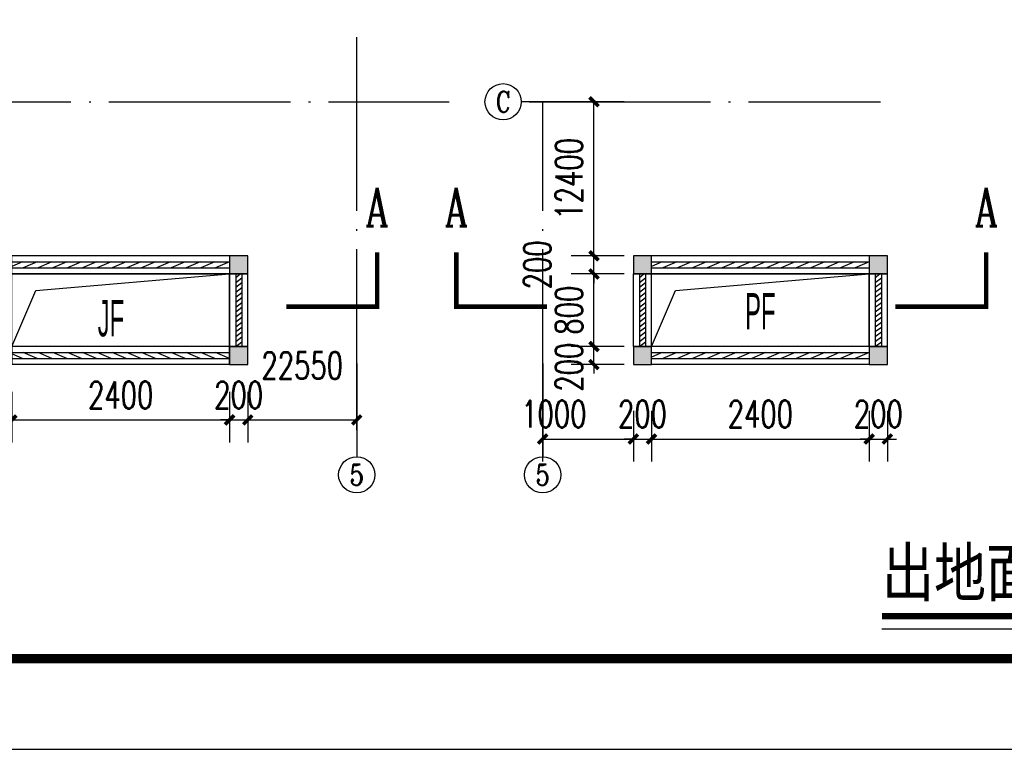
# Model space of a CAD drawing. Extents: x 797781 to 1255204, y 21234 to 1024248.
# Tile 115 of 256: x 888281 to 899135, y 163355 to 171406. Entities that reach past the tile are written whole.
import ezdxf
from ezdxf.enums import TextEntityAlignment as Align

# ---------------------------------------------------------------- set-up
doc = ezdxf.new("R2010")
doc.units = 0
doc.header["$LTSCALE"] = 1000
doc.header["$MEASUREMENT"] = 0
doc.linetypes.add('230303生产综合楼-平面图_t8$0$DOTE', pattern=[2.42, 2, -0.2, 0.02, -0.2])
for name, color, linetype in [('230303生产综合楼-平面图_t8$0$AXIS', 3, 'Continuous'), ('230303生产综合楼-平面图_t8$0$AXIS_TEXT', 7, 'Continuous'), ('230303生产综合楼-平面图_t8$0$COLUMN', 40, 'Continuous'), ('230303生产综合楼-平面图_t8$0$DIM_SYMB', 3, 'Continuous'), ('230303生产综合楼-平面图_t8$0$DOTE', 1, '230303生产综合楼-平面图_t8$0$DOTE'), ('230303生产综合楼-平面图_t8$0$PUB_TEXT', 7, 'Continuous'), ('230303生产综合楼-平面图_t8$0$PUB_TITLE', 4, 'Continuous'), ('230303生产综合楼-平面图_t8$0$板洞', 6, 'Continuous'), ('AXIS_TEXT', 7, 'Continuous'), ('PUB_DIM', 3, 'Continuous'), ('PUB_HATCH', 8, 'Continuous'), ('PUB_TEXT', 7, 'Continuous'), ('WINDOW', 4, 'Continuous')]:
    doc.layers.add(name, color=color, linetype=linetype)
doc.styles.add('230303生产综合楼-平面图_t8$0$-黑体', font='simhei.ttf', dxfattribs={"width": 0.8})
doc.styles.add('230303生产综合楼-平面图_t8$0$_TCH_AXIS', font='COMPLEX', dxfattribs={"bigfont": 'GBCBIG'})
doc.styles.add('230303生产综合楼-平面图_t8$0$_TCH_LABEL', font='COMPLEX', dxfattribs={"bigfont": 'GBCBIG'})
doc.styles.add('230303生产综合楼-平面图_t8$0$探索者', font='01-TSSDENG', dxfattribs={"width": 0.7, "bigfont": '02-TSSDCHN'})
doc.styles.add('_TCH_DIM_T3', font='SIMPLEX', dxfattribs={"width": 0.705882, "bigfont": 'GBCBIG'})
doc.styles.add('COMPLEX', font='COMPLEX')
doc.dimstyles.new('_TCH_ARCH&&100', dxfattribs={"dimtxt": 297.5, "dimasz": 100, "dimexe": 250, "dimexo": 300, "dimgap": 126.25, "dimtad": 1, "dimdec": 0, "dimzin": 0, "dimdsep": 46, "dimtxsty": '_TCH_DIM_T3', "dimblk": 'ARCHTICK', "dimcen": 0.09, "dimclrt": 7, "dimazin": 2, "dimtfac": 1, "dimtdec": 0, "dimtix": 1, "dimtmove": 2, "dimatfit": 3, "dimfxl": 1, "dimtolj": 1, "dimtzin": 0, "dimarcsym": 0})

# ---------------------------------------------------------------- blocks, each defined once
blk = doc.blocks.new('_AXISO')
blk.add_circle((0, 0), 0.5)
at = {"layer": 'AXIS_TEXT', "style": 'COMPLEX', "width": 1.041667}
blk.add_attdef('A', text='', height=0.56, dxfattribs=at).set_placement((-0.25, -0.28), (0.25, -0.28), align=Align.FIT)
blk = doc.blocks.new('_ArchTick')
at = {"color": 0, "linetype": 'ByBlock', "const_width": 0.4}
blk.add_lwpolyline([(-0.5, -0.5), (0.5, 0.5)], dxfattribs=at)
blk = doc.blocks.new('*D1109')
at = {"layer": 'Defpoints', "color": 0, "transparency": 16777216}
for p in [(894612, 167800), (895246, 167800), (895246, 167600)]:
    blk.add_point(p, dxfattribs=at)
at = {"layer": 'PUB_DIM', "color": 0, "lineweight": -2, "transparency": 16777216}
for p, q in [((894946, 167800), (894362, 167800)), ((894612, 167800), (894612, 167900)), ((894612, 167600), (894612, 167800)), ((894946, 167600), (894362, 167600)), ((894612, 167600), (894612, 167500))]:
    blk.add_line(p, q, dxfattribs=at)
at = {"layer": 'PUB_DIM', "color": 0, "lineweight": -2, "transparency": 16777216, "xscale": 100, "yscale": 100, "zscale": 100}
for p, rotation in [((894612, 167800), 270), ((894612, 167600), 90)]:
    blk.add_blockref('_ArchTick', p, dxfattribs=dict(at, rotation=rotation))
at = {"layer": 'PUB_DIM', "color": 7, "transparency": 16777216, "insert": (894337, 167571), "char_height": 297.5, "attachment_point": 5, "rotation": 90, "style": '_TCH_DIM_T3'}
blk.add_mtext('\\A1;200', dxfattribs=at)
blk = doc.blocks.new('*D1110')
at = {"layer": 'Defpoints', "color": 0, "transparency": 16777216}
for p in [(894612, 168600), (895246, 168600), (895246, 167800)]:
    blk.add_point(p, dxfattribs=at)
at = {"layer": 'PUB_DIM', "color": 0, "lineweight": -2, "transparency": 16777216}
for p, q in [((894946, 168600), (894362, 168600)), ((894612, 167800), (894612, 168600)), ((894946, 167800), (894362, 167800))]:
    blk.add_line(p, q, dxfattribs=at)
at = {"layer": 'PUB_DIM', "color": 0, "lineweight": -2, "transparency": 16777216, "xscale": 100, "yscale": 100, "zscale": 100}
for p, rotation in [((894612, 168600), 90), ((894612, 167800), 270)]:
    blk.add_blockref('_ArchTick', p, dxfattribs=dict(at, rotation=rotation))
at = {"layer": 'PUB_DIM', "color": 7, "transparency": 16777216, "insert": (894337, 168200), "char_height": 297.5, "attachment_point": 5, "rotation": 90, "style": '_TCH_DIM_T3'}
blk.add_mtext('\\A1;800', dxfattribs=at)
blk = doc.blocks.new('*D1111')
at = {"layer": 'Defpoints', "color": 0, "transparency": 16777216}
for p in [(894612, 168800), (895246, 168800), (895246, 168600)]:
    blk.add_point(p, dxfattribs=at)
at = {"layer": 'PUB_DIM', "color": 0, "lineweight": -2, "transparency": 16777216}
for p, q in [((894612, 168800), (894612, 168900)), ((894946, 168800), (894362, 168800)), ((894612, 168600), (894612, 168800)), ((894946, 168600), (894362, 168600)), ((894612, 168600), (894612, 168500))]:
    blk.add_line(p, q, dxfattribs=at)
at = {"layer": 'PUB_DIM', "color": 0, "lineweight": -2, "transparency": 16777216, "xscale": 100, "yscale": 100, "zscale": 100}
for p, rotation in [((894612, 168800), 270), ((894612, 168600), 90)]:
    blk.add_blockref('_ArchTick', p, dxfattribs=dict(at, rotation=rotation))
at = {"layer": 'PUB_DIM', "color": 7, "transparency": 16777216, "insert": (893987, 168700), "char_height": 297.5, "attachment_point": 5, "rotation": 90, "style": '_TCH_DIM_T3'}
blk.add_mtext('\\A1;200', dxfattribs=at)
blk = doc.blocks.new('*D1112')
at = {"layer": 'Defpoints', "color": 0, "transparency": 16777216}
for p in [(894612, 170500), (895246, 170500), (895246, 168800)]:
    blk.add_point(p, dxfattribs=at)
at = {"layer": 'PUB_DIM', "color": 0, "lineweight": -2, "transparency": 16777216}
for p, q in [((894946, 170500), (894362, 170500)), ((894612, 168800), (894612, 170500)), ((894946, 168800), (894362, 168800))]:
    blk.add_line(p, q, dxfattribs=at)
at = {"layer": 'PUB_DIM', "color": 0, "lineweight": -2, "transparency": 16777216, "xscale": 100, "yscale": 100, "zscale": 100}
for p, rotation in [((894612, 170500), 90), ((894612, 168800), 270)]:
    blk.add_blockref('_ArchTick', p, dxfattribs=dict(at, rotation=rotation))
at = {"layer": 'PUB_DIM', "color": 7, "transparency": 16777216, "insert": (894337, 169650), "char_height": 297.5, "attachment_point": 5, "rotation": 90, "style": '_TCH_DIM_T3'}
blk.add_mtext('\\A1;12400', dxfattribs=at)
blk = doc.blocks.new('*D1113')
at = {"layer": 'Defpoints', "color": 0, "transparency": 16777216}
for p in [(894046, 167390), (895046, 167390), (895046, 166779)]:
    blk.add_point(p, dxfattribs=at)
at = {"layer": 'PUB_DIM', "color": 0, "lineweight": -2, "transparency": 16777216}
for p, q in [((894046, 167090), (894046, 166529)), ((895046, 167090), (895046, 166529)), ((894046, 166779), (895046, 166779))]:
    blk.add_line(p, q, dxfattribs=at)
at = {"layer": 'PUB_DIM', "color": 0, "lineweight": -2, "transparency": 16777216, "xscale": 100, "yscale": 100, "zscale": 100, "rotation": 180}
blk.add_blockref('_ArchTick', (894046, 166779), dxfattribs=at)
at = {"layer": 'PUB_DIM', "color": 0, "lineweight": -2, "transparency": 16777216, "xscale": 100, "yscale": 100, "zscale": 100}
blk.add_blockref('_ArchTick', (895046, 166779), dxfattribs=at)
at = {"layer": 'PUB_DIM', "color": 7, "transparency": 16777216, "insert": (894169, 167054), "char_height": 297.5, "attachment_point": 5, "style": '_TCH_DIM_T3'}
blk.add_mtext('\\A1;1000', dxfattribs=at)
blk = doc.blocks.new('*D1114')
at = {"layer": 'Defpoints', "color": 0, "transparency": 16777216}
for p in [(895046, 167390), (895246, 167390), (895246, 166779)]:
    blk.add_point(p, dxfattribs=at)
at = {"layer": 'PUB_DIM', "color": 0, "lineweight": -2, "transparency": 16777216}
for p, q in [((895046, 167090), (895046, 166529)), ((895246, 167090), (895246, 166529)), ((895046, 166779), (894946, 166779)), ((895046, 166779), (895246, 166779)), ((895246, 166779), (895346, 166779))]:
    blk.add_line(p, q, dxfattribs=at)
at = {"layer": 'PUB_DIM', "color": 0, "lineweight": -2, "transparency": 16777216, "xscale": 100, "yscale": 100, "zscale": 100}
blk.add_blockref('_ArchTick', (895046, 166779), dxfattribs=at)
at = {"layer": 'PUB_DIM', "color": 0, "lineweight": -2, "transparency": 16777216, "xscale": 100, "yscale": 100, "zscale": 100, "rotation": 180}
blk.add_blockref('_ArchTick', (895246, 166779), dxfattribs=at)
at = {"layer": 'PUB_DIM', "color": 7, "transparency": 16777216, "insert": (895146, 167054), "char_height": 297.5, "attachment_point": 5, "style": '_TCH_DIM_T3'}
blk.add_mtext('\\A1;200', dxfattribs=at)
blk = doc.blocks.new('*D1115')
at = {"layer": 'Defpoints', "color": 0, "transparency": 16777216}
for p in [(895246, 167390), (897646, 167390), (897646, 166779)]:
    blk.add_point(p, dxfattribs=at)
at = {"layer": 'PUB_DIM', "color": 0, "lineweight": -2, "transparency": 16777216}
for p, q in [((895246, 167090), (895246, 166529)), ((897646, 167090), (897646, 166529)), ((895246, 166779), (897646, 166779))]:
    blk.add_line(p, q, dxfattribs=at)
at = {"layer": 'PUB_DIM', "color": 0, "lineweight": -2, "transparency": 16777216, "xscale": 100, "yscale": 100, "zscale": 100, "rotation": 180}
blk.add_blockref('_ArchTick', (895246, 166779), dxfattribs=at)
at = {"layer": 'PUB_DIM', "color": 0, "lineweight": -2, "transparency": 16777216, "xscale": 100, "yscale": 100, "zscale": 100}
blk.add_blockref('_ArchTick', (897646, 166779), dxfattribs=at)
at = {"layer": 'PUB_DIM', "color": 7, "transparency": 16777216, "insert": (896446, 167054), "char_height": 297.5, "attachment_point": 5, "style": '_TCH_DIM_T3'}
blk.add_mtext('\\A1;2400', dxfattribs=at)
blk = doc.blocks.new('*D1116')
at = {"layer": 'Defpoints', "color": 0, "transparency": 16777216}
for p in [(897646, 167390), (897846, 167390), (897846, 166779)]:
    blk.add_point(p, dxfattribs=at)
at = {"layer": 'PUB_DIM', "color": 0, "lineweight": -2, "transparency": 16777216}
for p, q in [((897646, 167090), (897646, 166529)), ((897846, 167090), (897846, 166529)), ((897646, 166779), (897546, 166779)), ((897646, 166779), (897846, 166779)), ((897846, 166779), (897946, 166779))]:
    blk.add_line(p, q, dxfattribs=at)
at = {"layer": 'PUB_DIM', "color": 0, "lineweight": -2, "transparency": 16777216, "xscale": 100, "yscale": 100, "zscale": 100}
blk.add_blockref('_ArchTick', (897646, 166779), dxfattribs=at)
at = {"layer": 'PUB_DIM', "color": 0, "lineweight": -2, "transparency": 16777216, "xscale": 100, "yscale": 100, "zscale": 100, "rotation": 180}
blk.add_blockref('_ArchTick', (897846, 166779), dxfattribs=at)
at = {"layer": 'PUB_DIM', "color": 7, "transparency": 16777216, "insert": (897746, 167054), "char_height": 297.5, "attachment_point": 5, "style": '_TCH_DIM_T3'}
blk.add_mtext('\\A1;200', dxfattribs=at)
blk = doc.blocks.new('$WINLIB2D$00000039')
at = {"color": 0}
for points in [[(-0.5, 0.5), (-0.5, -0.5)], [(0.5, 0.5), (-0.5, 0.5)], [(0.5, -0.5), (0.5, 0.5)], [(-0.5, 0.1667), (0.5, 0.1667)], [(-0.3839, -0.1667), (-0.448, 0.1667)], [(-0.3159, -0.1667), (-0.38, 0.1667)], [(-0.2479, -0.1667), (-0.312, 0.1667)], [(-0.1799, -0.1667), (-0.244, 0.1667)], [(-0.1119, -0.1667), (-0.176, 0.1667)], [(-0.0439, -0.1667), (-0.108, 0.1667)], [(0.0241, -0.1667), (-0.04, 0.1667)], [(0.0921, -0.1667), (0.028, 0.1667)], [(0.16, -0.1667), (0.0959, 0.1667)], [(0.228, -0.1667), (0.1639, 0.1667)], [(0.296, -0.1667), (0.2319, 0.1667)], [(0.364, -0.1667), (0.2999, 0.1667)], [(0.432, -0.1667), (0.3679, 0.1667)], [(0.5, -0.1667), (0.4359, 0.1667)], [(-0.4519, -0.1667), (-0.5, 0.0836)], [(-0.5, -0.1667), (0.5, -0.1667)], [(0.5, -0.5), (-0.5, -0.5)]]:
    blk.add_lwpolyline(points, dxfattribs=at)
blk = doc.blocks.new('_FZH')
blk.add_lwpolyline([(-0.5, -0.5), (0.5, -0.5), (0.5, 0.5), (-0.5, 0.5)], close=True)
at = {"layer": 'PUB_HATCH'}
blk.add_solid([(-0.5, -0.5), (0.5, -0.5), (-0.5, 0.5), (0.5, 0.5)], dxfattribs=at)
blk = doc.blocks.new('*D1125')
at = {"layer": 'Defpoints', "color": 0, "transparency": 16777216}
for p in [(887995, 167600), (888195, 167600), (888195, 166989)]:
    blk.add_point(p, dxfattribs=at)
at = {"layer": 'PUB_DIM', "color": 0, "lineweight": -2, "transparency": 16777216}
for p, q in [((887995, 167300), (887995, 166739)), ((888195, 167300), (888195, 166739)), ((887995, 166989), (887895, 166989)), ((887995, 166989), (888195, 166989)), ((888195, 166989), (888295, 166989))]:
    blk.add_line(p, q, dxfattribs=at)
at = {"layer": 'PUB_DIM', "color": 0, "lineweight": -2, "transparency": 16777216, "xscale": 100, "yscale": 100, "zscale": 100}
blk.add_blockref('_ArchTick', (887995, 166989), dxfattribs=at)
at = {"layer": 'PUB_DIM', "color": 0, "lineweight": -2, "transparency": 16777216, "xscale": 100, "yscale": 100, "zscale": 100, "rotation": 180}
blk.add_blockref('_ArchTick', (888195, 166989), dxfattribs=at)
at = {"layer": 'PUB_DIM', "color": 7, "transparency": 16777216, "insert": (887625, 167264), "char_height": 297.5, "attachment_point": 5, "style": '_TCH_DIM_T3'}
blk.add_mtext('\\A1;200', dxfattribs=at)
blk = doc.blocks.new('*D1126')
at = {"layer": 'Defpoints', "color": 0, "transparency": 16777216}
for p in [(888195, 167600), (890595, 167600), (890595, 166989)]:
    blk.add_point(p, dxfattribs=at)
at = {"layer": 'PUB_DIM', "color": 0, "lineweight": -2, "transparency": 16777216}
for p, q in [((888195, 167300), (888195, 166739)), ((890595, 167300), (890595, 166739)), ((888195, 166989), (890595, 166989))]:
    blk.add_line(p, q, dxfattribs=at)
at = {"layer": 'PUB_DIM', "color": 0, "lineweight": -2, "transparency": 16777216, "xscale": 100, "yscale": 100, "zscale": 100, "rotation": 180}
blk.add_blockref('_ArchTick', (888195, 166989), dxfattribs=at)
at = {"layer": 'PUB_DIM', "color": 0, "lineweight": -2, "transparency": 16777216, "xscale": 100, "yscale": 100, "zscale": 100}
blk.add_blockref('_ArchTick', (890595, 166989), dxfattribs=at)
at = {"layer": 'PUB_DIM', "color": 7, "transparency": 16777216, "insert": (889395, 167264), "char_height": 297.5, "attachment_point": 5, "style": '_TCH_DIM_T3'}
blk.add_mtext('\\A1;2400', dxfattribs=at)
blk = doc.blocks.new('*D1127')
at = {"layer": 'Defpoints', "color": 0, "transparency": 16777216}
for p in [(890595, 167600), (890795, 167600), (890795, 166989)]:
    blk.add_point(p, dxfattribs=at)
at = {"layer": 'PUB_DIM', "color": 0, "lineweight": -2, "transparency": 16777216}
for p, q in [((890595, 167300), (890595, 166739)), ((890795, 167300), (890795, 166739)), ((890595, 166989), (890495, 166989)), ((890595, 166989), (890795, 166989)), ((890795, 166989), (890895, 166989))]:
    blk.add_line(p, q, dxfattribs=at)
at = {"layer": 'PUB_DIM', "color": 0, "lineweight": -2, "transparency": 16777216, "xscale": 100, "yscale": 100, "zscale": 100}
blk.add_blockref('_ArchTick', (890595, 166989), dxfattribs=at)
at = {"layer": 'PUB_DIM', "color": 0, "lineweight": -2, "transparency": 16777216, "xscale": 100, "yscale": 100, "zscale": 100, "rotation": 180}
blk.add_blockref('_ArchTick', (890795, 166989), dxfattribs=at)
at = {"layer": 'PUB_DIM', "color": 7, "transparency": 16777216, "insert": (890695, 167264), "char_height": 297.5, "attachment_point": 5, "style": '_TCH_DIM_T3'}
blk.add_mtext('\\A1;200', dxfattribs=at)
blk = doc.blocks.new('*D1128')
at = {"layer": 'Defpoints', "color": 0, "transparency": 16777216}
for p in [(890795, 167600), (891997, 167600), (891997, 166989)]:
    blk.add_point(p, dxfattribs=at)
at = {"layer": 'PUB_DIM', "color": 0, "lineweight": -2, "transparency": 16777216}
for p, q in [((890795, 167300), (890795, 166739)), ((891997, 167300), (891997, 166739)), ((890795, 166989), (891997, 166989))]:
    blk.add_line(p, q, dxfattribs=at)
at = {"layer": 'PUB_DIM', "color": 0, "lineweight": -2, "transparency": 16777216, "xscale": 100, "yscale": 100, "zscale": 100, "rotation": 180}
blk.add_blockref('_ArchTick', (890795, 166989), dxfattribs=at)
at = {"layer": 'PUB_DIM', "color": 0, "lineweight": -2, "transparency": 16777216, "xscale": 100, "yscale": 100, "zscale": 100}
blk.add_blockref('_ArchTick', (891997, 166989), dxfattribs=at)
at = {"layer": 'PUB_DIM', "color": 7, "transparency": 16777216, "insert": (891396, 167590), "char_height": 297.5, "attachment_point": 5, "style": '_TCH_DIM_T3'}
blk.add_mtext('\\A1;22550', dxfattribs=at)

msp = doc.modelspace()

# ---------------------------------------------------------------- linework, layer by layer
at = {"layer": '230303生产综合楼-平面图_t8$0$AXIS'}
for p, q in [((894839.3, 170499.7), (893810.5, 170499.7)), ((891996.8, 167612.9), (891996.8, 166584)), ((894046.4, 167612.9), (894046.4, 166584))]:
    msp.add_line(p, q, dxfattribs=at)
at = {"layer": '230303生产综合楼-平面图_t8$0$DIM_SYMB'}
for points, const_width in [([(891221.8, 168239), (892221.8, 168239), (892221.8, 168839)], 50), ([(893094.6, 168839), (893094.6, 168239), (894094.6, 168239)], 50), ([(897935.2, 168239), (898935.2, 168239), (898935.2, 168839)], 50), ([(897786.2, 164824.9), (903024.8, 164824.9)], 70)]:
    msp.add_lwpolyline(points, dxfattribs=dict(at, const_width=const_width))
msp.add_lwpolyline([(897786.2, 164684.9), (903024.8, 164684.9)], dxfattribs=at)
at = {"layer": '230303生产综合楼-平面图_t8$0$DOTE'}
for p, q in [((891996.8, 166875.2), (891996.8, 171213.8)), ((886845.5, 170499.7), (893015.3, 170499.7)), ((893896.4, 170499.7), (897769.4, 170499.7)), ((894046.4, 166875.2), (894046.4, 170499.7))]:
    msp.add_line(p, q, dxfattribs=at)
at = {"layer": '230303生产综合楼-平面图_t8$0$PUB_TITLE'}
msp.add_lwpolyline([(881593.5, 163355.1), (1007693.5, 163355.1), (1007693.5, 222755.1), (881593.5, 222755.1)], close=True, dxfattribs=at)
at = {"layer": '230303生产综合楼-平面图_t8$0$PUB_TITLE', "const_width": 100}
msp.add_lwpolyline([(884093.5, 164355.1), (1006693.5, 164355.1), (1006693.5, 221755.1), (884093.5, 221755.1)], close=True, dxfattribs=at)
at = {"layer": '230303生产综合楼-平面图_t8$0$板洞'}
for points in [[(888195.5, 167800.2), (888460.9, 168416.4), (890595.5, 168600.2)], [(895246.4, 167800.2), (895511.7, 168416.4), (897646.4, 168600.2)]]:
    msp.add_lwpolyline(points, dxfattribs=at)
for points in [[(888195.5, 168600.2), (890595.5, 168600.2), (890595.5, 167800.2), (888195.5, 167800.2)], [(895246.4, 168600.2), (897646.4, 168600.2), (897646.4, 167800.2), (895246.4, 167800.2)]]:
    msp.add_lwpolyline(points, close=True, dxfattribs=at)

# ---------------------------------------------------------------- block references
at = {"layer": '230303生产综合楼-平面图_t8$0$AXIS'}
ref = msp.add_blockref('_AXISO', (893610.5, 170499.7), dxfattribs=dict(at, xscale=400, yscale=400, zscale=400))
ref.add_attrib('A', 'C', dxfattribs={"layer": '230303生产综合楼-平面图_t8$0$AXIS_TEXT', "ltscale": 2, "height": 227.8, "style": '230303生产综合楼-平面图_t8$0$_TCH_AXIS'}).set_placement((893529.1, 170385.8), (893691.8, 170385.8), align=Align.FIT)
ref = msp.add_blockref('_AXISO', (891996.8, 166384), dxfattribs=dict(at, xscale=400, yscale=400, zscale=400))
ref.add_attrib('A', '5', dxfattribs={"layer": '230303生产综合楼-平面图_t8$0$AXIS_TEXT', "ltscale": 2, "height": 233, "style": '230303生产综合楼-平面图_t8$0$_TCH_AXIS'}).set_placement((891919.2, 166267.5), (892074.5, 166267.5), align=Align.FIT)
ref = msp.add_blockref('_AXISO', (894046.4, 166384), dxfattribs=dict(at, xscale=400, yscale=400, zscale=400))
ref.add_attrib('A', '5', dxfattribs={"layer": '230303生产综合楼-平面图_t8$0$AXIS_TEXT', "ltscale": 2, "height": 233, "style": '230303生产综合楼-平面图_t8$0$_TCH_AXIS'}).set_placement((893968.7, 166267.5), (894124, 166267.5), align=Align.FIT)
at = {"layer": '230303生产综合楼-平面图_t8$0$COLUMN', "xscale": 200, "yscale": 200, "zscale": 200}
for p in [(890695.5, 168700.2), (895146.4, 168700.2), (897746.4, 168700.2), (890695.5, 167700.2), (895146.4, 167700.2), (897746.4, 167700.2)]:
    msp.add_blockref('_FZH', p, dxfattribs=at)
at = {"layer": 'WINDOW'}
for p, xscale, yscale, zscale, rotation in [((889395.5, 168700.2), 2400.001126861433, -200, 2400.001126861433, 359.9999999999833), ((896446.4, 168700.2), 2400.001126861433, -200, 2400.001126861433, 359.9999999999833), ((890695.5, 168200.2), 799.9977785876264, 200, 799.9977785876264, 270.0000489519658), ((895146.4, 168200.2), 800.0218719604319, 200, 800.0218719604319, 270.0000489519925), ((897746.4, 168200.2), 800.0218719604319, 200, 800.0218719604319, 270.0000489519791), ((889395.5, 167700.2), 2400.000101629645, 200, 2400.000101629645, 359.999999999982), ((896446.4, 167700.2), 2400.001126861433, -200, 2400.001126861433, 359.9999999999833)]:
    msp.add_blockref('$WINLIB2D$00000039', p, dxfattribs=dict(at, xscale=xscale, yscale=yscale, zscale=zscale, rotation=rotation))

# ---------------------------------------------------------------- texts
at = {"layer": '230303生产综合楼-平面图_t8$0$PUB_TEXT'}
for s, height, style, width, p in [('A', 425, '230303生产综合楼-平面图_t8$0$_TCH_LABEL', 0.705882, (892093.2, 169126.5)), ('A', 425, '230303生产综合楼-平面图_t8$0$_TCH_LABEL', 0.705882, (892966, 169126.5)), ('A', 425, '230303生产综合楼-平面图_t8$0$_TCH_LABEL', 0.705882, (898806.6, 169126.5)), ('PF', 400, '230303生产综合楼-平面图_t8$0$探索者', 0.49, (896278, 167988.5)), ('JF', 400, '230303生产综合楼-平面图_t8$0$探索者', 0.49, (889141.4, 167911.3))]:
    msp.add_text(s, height=height, dxfattribs=dict(at, style=style, width=width)).set_placement(p)
at = {"layer": 'PUB_TEXT', "style": '230303生产综合楼-平面图_t8$0$-黑体', "width": 0.8}
msp.add_text('出地面风井平面图', height=525.74, dxfattribs=at).set_placement((897786.2, 165044.6))

# ---------------------------------------------------------------- dimensions: what is measured, and where the dimension line sits
at = {"layer": 'PUB_DIM'}
dim = msp.add_aligned_dim(p1=(895246.4, 168800.2), p2=(895246.4, 170499.7), distance=634, text='12400', dimstyle='_TCH_ARCH&&100', dxfattribs=at)
dim.commit()
dim.dimension.update_dxf_attribs({"geometry": '*D1112', "text_midpoint": (894337.4, 169650)})
for base, p1, p2, angle, picture, middle in [((894612.4, 168800.2), (895246.4, 168600.2), (895246.4, 168800.2), 90, '*D1111', (893987.4, 168700.2)), ((894612.4, 167800.2), (895246.4, 167600.2), (895246.4, 167800.2), 90, '*D1109', (894337.4, 167571)), ((888195.5, 166989.3), (887995.5, 167600.2), (888195.5, 167600.2), 360, '*D1125', (887625.5, 167264.3)), ((895046.4, 166779.1), (894046.4, 167390.1), (895046.4, 167390.1), 360, '*D1113', (894168.8, 167054.1))]:
    dim = msp.add_linear_dim(base=base, p1=p1, p2=p2, angle=angle, dimstyle='_TCH_ARCH&&100', dxfattribs=at)
    dim.commit()
    dim.dimension.update_dxf_attribs({"geometry": picture, "text_midpoint": middle, "dimtype": 161})
for p1, p2, distance, picture, middle in [((895246.4, 167800.2), (895246.4, 168600.2), 634, '*D1110', (894337.4, 168200.2)), ((888195.5, 167600.2), (890595.5, 167600.2), -610.9, '*D1126', (889395.5, 167264.3)), ((890595.5, 167600.2), (890795.5, 167600.2), -610.9, '*D1127', (890695.5, 167264.3)), ((895046.4, 167390.1), (895246.4, 167390.1), -610.9, '*D1114', (895146.4, 167054.1)), ((895246.4, 167390.1), (897646.4, 167390.1), -610.9, '*D1115', (896446.4, 167054.1)), ((897646.4, 167390.1), (897846.4, 167390.1), -610.9, '*D1116', (897746.4, 167054.1))]:
    dim = msp.add_aligned_dim(p1=p1, p2=p2, distance=distance, dimstyle='_TCH_ARCH&&100', dxfattribs=at)
    dim.commit()
    dim.dimension.update_dxf_attribs({"geometry": picture, "text_midpoint": middle})
dim = msp.add_linear_dim(base=(891996.8, 166989.3), p1=(890795.5, 167600.2), p2=(891996.8, 167600.2), angle=360, text='22550', dimstyle='_TCH_ARCH&&100', dxfattribs=at)
dim.commit()
dim.dimension.update_dxf_attribs({"geometry": '*D1128', "text_midpoint": (891396.2, 167590.4), "dimtype": 161})

doc.saveas('drawing.dxf')
